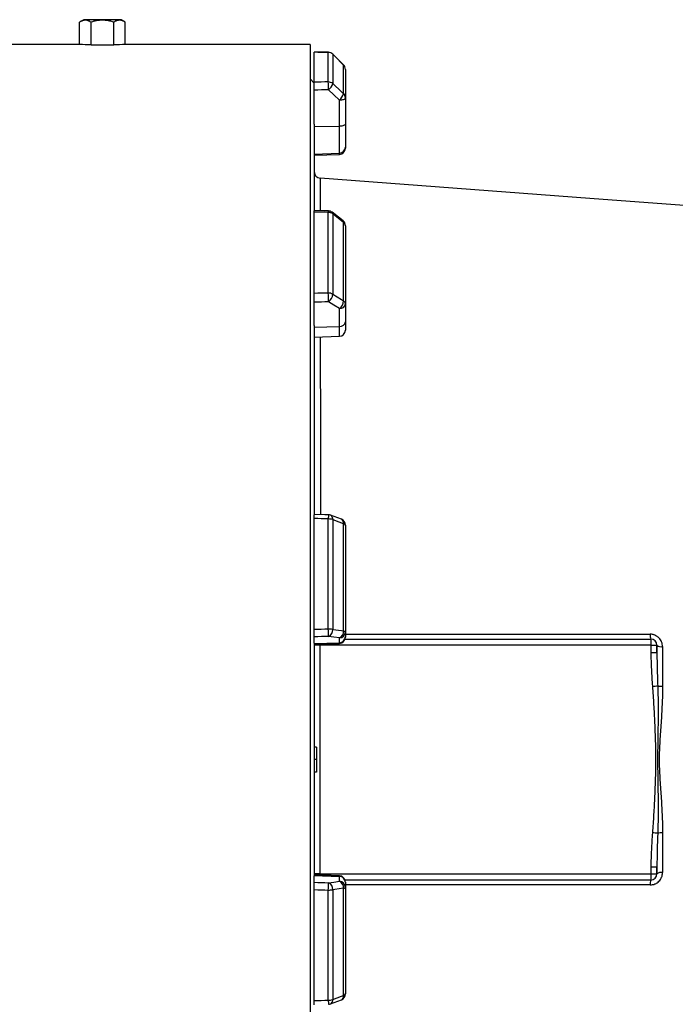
# Model space of a CAD drawing. Header units: millimetres. Extents: x 212 to 2672, y 730 to 2263.
# Tile 5 of 7: x 2057 to 2373, y 1502 to 1976. Entities that reach past the tile are written whole.
import ezdxf

# ---------------------------------------------------------------- set-up
doc = ezdxf.new("R2010")
doc.units = ezdxf.units.MM

msp = doc.modelspace()

# ---------------------------------------------------------------- linework, layer by layer
at = {"color": 7, "linetype": 'Continuous', "lineweight": 25}
for p, q in [((2087.67, 1976.17), (2085.7, 1975.03)), ((2096.67, 1976.17), (2087.67, 1976.17)), ((2105.67, 1976.17), (2096.67, 1976.17)), ((2107.64, 1975.03), (2105.67, 1976.17)), ((2085.7, 1964.17), (2085.7, 1975.03)), ((2091.19, 1964.04), (2091.19, 1975.03)), ((2102.16, 1964.04), (2102.16, 1975.03)), ((2107.64, 1964.17), (2107.64, 1975.03)), ((2085.7, 1964.17), (971.67, 1964.17)), ((2091.19, 1964.04), (2102.16, 1964.04)), ((2196.67, 1964.17), (2107.64, 1964.17)), ((2196.67, 1964.17), (2196.67, 1276.17)), ((2198.67, 1946.15), (2198.67, 1960.47)), ((2205.43, 1946.23), (2205.43, 1960.43)), ((2212.78, 1954.41), (2207.54, 1959.61)), ((2207.55, 1959.56), (2207.55, 1945.4)), ((2212.79, 1940.54), (2212.79, 1954.37)), ((2213.67, 1952.28), (2213.67, 1938.54)), ((2198.67, 1945.67), (2196.67, 1947.67)), ((2198.67, 1925.86), (2198.67, 1942.3)), ((2213.67, 1938.54), (2213.67, 1925.92)), ((2210.78, 1924.89), (2210.78, 1937.51)), ((2198.67, 1925.86), (2198.67, 1884.73)), ((2198.67, 1924.75), (2210.78, 1924.89)), ((2210.78, 1911.95), (2210.78, 1924.89)), ((2213.67, 1925.92), (2213.67, 1914.91)), ((2213.67, 1914.91), (2213.67, 1914.38)), ((2198.67, 1911.53), (2210.78, 1911.95)), ((2198.67, 1910.96), (2210.78, 1911.38)), ((2198.67, 1844.48), (2198.67, 1883.61)), ((2205.43, 1844.67), (2205.43, 1883.45)), ((2212.53, 1879.39), (2207.29, 1883.52)), ((2207.55, 1882.79), (2207.55, 1844.1)), ((2212.79, 1840.87), (2212.79, 1878.65)), ((2213.67, 1877.04), (2213.67, 1839.49)), ((2198.67, 1829), (2198.67, 1840.24)), ((2213.67, 1839.49), (2213.67, 1830.85)), ((2210.78, 1828.56), (2210.78, 1837.19)), ((2198.67, 1829), (2198.67, 1738.47)), ((2213.67, 1830.85), (2213.67, 1826.85)), ((2198.67, 1828.23), (2210.78, 1828.56)), ((2198.67, 1823.43), (2210.78, 1823.86)), ((2198.67, 1682.71), (2198.67, 1736.16)), ((2205.43, 1682.95), (2205.43, 1735.93)), ((2211.72, 1735.77), (2206.48, 1737.74)), ((2207.55, 1735.64), (2207.55, 1682.79)), ((2212.79, 1682.06), (2212.79, 1733.67)), ((2213.67, 1732.96), (2213.67, 1681.67)), ((2198.67, 1676.18), (2198.67, 1679.21)), ((2210.78, 1676.39), (2210.78, 1678.72)), ((2213.53, 1678.17), (2360.67, 1678.17)), ((2213.67, 1681.67), (2213.67, 1679.34)), ((2213.67, 1679.34), (2213.67, 1679.08)), ((2198.67, 1675.97), (2210.78, 1676.39)), ((2198.67, 1676.18), (2198.67, 1564.16)), ((2198.67, 1675.66), (2210.78, 1676.08)), ((2201.41, 1675.17), (2198.67, 1675.17)), ((2201.41, 1675.17), (2201.41, 1565.17)), ((2360.93, 1675.17), (2201.41, 1675.17)), ((2360.93, 1671.75), (2360.93, 1675.17)), ((2360.93, 1675.17), (2363.67, 1675.17)), ((2363.67, 1675.17), (2363.67, 1671.75)), ((2360.93, 1671.75), (2363.67, 1671.75)), ((2199.67, 1626.21), (2198.67, 1626.17)), ((2199.67, 1626.21), (2199.67, 1620.17)), ((2199.67, 1620.17), (2198.67, 1620.17)), ((2199.67, 1620.17), (2199.67, 1614.13)), ((2199.67, 1614.13), (2198.67, 1614.17)), ((2360.93, 1565.17), (2360.93, 1568.59)), ((2360.93, 1568.59), (2363.67, 1568.59)), ((2363.67, 1568.59), (2363.67, 1565.17)), ((2201.41, 1565.17), (2198.67, 1565.17)), ((2210.78, 1564.26), (2198.67, 1564.68)), ((2198.67, 1564.37), (2210.78, 1563.95)), ((2198.67, 1561.13), (2198.67, 1564.16)), ((2201.41, 1565.17), (2360.93, 1565.17)), ((2210.78, 1561.62), (2210.78, 1563.95)), ((2360.93, 1565.17), (2363.67, 1565.17)), ((2360.67, 1562.17), (2213.53, 1562.17)), ((2213.67, 1561.26), (2213.67, 1561)), ((2213.67, 1561), (2213.67, 1558.67)), ((2213.67, 1558.67), (2213.67, 1507.38)), ((2198.67, 1504.18), (2198.67, 1557.63)), ((2205.43, 1504.41), (2205.43, 1557.39)), ((2207.55, 1557.55), (2207.55, 1504.7)), ((2212.79, 1506.67), (2212.79, 1558.28)), ((2206.48, 1502.6), (2211.72, 1504.57))]:
    msp.add_line(p, q, dxfattribs=at)
at = {"color": 1, "linetype": 'Continuous', "lineweight": 25}
for p, q in [((2205.45, 1960.48), (2205.43, 1960.43)), ((2207.54, 1959.61), (2207.55, 1959.56)), ((2212.78, 1954.41), (2212.79, 1954.37)), ((2210.78, 1911.38), (2210.78, 1911.95)), ((2210.78, 1823.86), (2210.78, 1828.56)), ((2210.78, 1676.08), (2210.78, 1676.39)), ((2210.78, 1563.95), (2210.78, 1564.26))]:
    msp.add_line(p, q, dxfattribs=at)
at = {"color": 7, "linetype": 'Continuous', "lineweight": 25, "flags": 128}
for points in [[(2205.45, 1960.48), (2203.72, 1960.49), (2198.55, 1960.52)], [(2212.79, 1954.37), (2208.55, 1958.57), (2207.55, 1959.56)], [(2207.55, 1945.4), (2211.79, 1941.47), (2212.79, 1940.54)], [(2210.78, 1937.51), (2208.1, 1940), (2205.53, 1942.38)], [(2210.78, 1937.51), (2211.35, 1937.54), (2211.89, 1937.6), (2212.39, 1937.7), (2212.83, 1937.82), (2213.19, 1937.98), (2213.45, 1938.15), (2213.62, 1938.34), (2213.67, 1938.54)], [(2213.67, 1925.92), (2213.62, 1925.72), (2213.45, 1925.53), (2213.19, 1925.36), (2212.83, 1925.2), (2212.39, 1925.08), (2211.89, 1924.98), (2211.35, 1924.92), (2210.78, 1924.89)], [(2394.03, 1885.43), (2331.31, 1890.16), (2201.45, 1899.96)], [(2205.5, 1884.17), (2203.77, 1884.21), (2198.59, 1884.33)], [(2212.79, 1878.65), (2208.55, 1881.99), (2207.55, 1882.79)], [(2207.55, 1844.1), (2211.79, 1841.48), (2212.79, 1840.87)], [(2210.78, 1837.19), (2208.1, 1838.84), (2205.53, 1840.42)], [(2205.53, 1737.93), (2203.8, 1737.98), (2198.63, 1738.15)], [(2212.79, 1733.67), (2208.55, 1735.26), (2207.55, 1735.64)], [(2207.55, 1682.79), (2211.79, 1682.2), (2212.79, 1682.06)], [(2212.79, 1682.06), (2212.99, 1682.02), (2213.17, 1681.98), (2213.32, 1681.93), (2213.44, 1681.88), (2213.54, 1681.83), (2213.61, 1681.78), (2213.66, 1681.73), (2213.67, 1681.67)], [(2210.78, 1678.72), (2208.1, 1679.09), (2205.53, 1679.45)], [(2205.53, 1560.89), (2208.1, 1561.25), (2210.78, 1561.62)], [(2212.79, 1558.28), (2212.99, 1558.32), (2213.17, 1558.37), (2213.32, 1558.41), (2213.44, 1558.46), (2213.54, 1558.51), (2213.61, 1558.56), (2213.66, 1558.62), (2213.67, 1558.67)], [(2212.79, 1558.28), (2208.55, 1557.69), (2207.55, 1557.55)], [(2207.55, 1504.7), (2211.79, 1506.29), (2212.79, 1506.67)]]:
    msp.add_lwpolyline(points, dxfattribs=at)
at = {"color": 7, "linetype": 'Continuous', "lineweight": 25}
for centre, radius, start, end in [((2205.43, 1957.4), 3.03, 45.5932, 90.0808), ((2205.43, 1957.48), 3, 45.2539, 89.637), ((2210.67, 1952.28), 3, 0, 45.2531), ((2210.75, 1952.28), 2.93, 0.0856, 45.6015), ((2151.49, 1942.84), 54.04, 359.5133, 3.6001), ((2205.44, 1943.14), 3.09, 47.0857, 90.2687), ((2201.78, 1947.07), 6.01, 308.6968, 343.9156), ((2207.02, 1942.2), 6, 308.6888, 343.9318), ((2210.92, 1938.52), 2.75, 0.3196, 47.1257), ((2210.7, 1914.93), 2.98, 271.5759, 359.6077), ((2210.67, 1914.38), 3, 272, 360), ((2201.67, 1902.95), 3, 180.0181, 266.013), ((2205.48, 1879.93), 3.53, 54.1248, 90.8866), ((2205.43, 1881.17), 3, 51.7362, 88.702), ((2210.67, 1877.04), 3, 0, 51.7354), ((2211.62, 1876.96), 2.05, 2.0057, 55.1448), ((2097.28, 1839.87), 108.26, 0.2902, 2.5367), ((2205.5, 1840.71), 3.95, 58.826, 91.088), ((2202.83, 1844.3), 4.73, 304.9374, 357.527), ((2208.07, 1841.07), 4.73, 304.9344, 357.5441), ((2211.01, 1839.87), 2.69, 265.0821, 351.7652), ((2211.97, 1839.37), 1.7, 3.8855, 61.1824), ((2211.01, 1831.24), 2.69, 265.0821, 351.7652), ((2210.67, 1826.85), 3, 272, 0), ((2205.54, 1728.96), 6.97, 73.2735, 90.9463), ((2205.43, 1734.93), 3, 69.447, 88.1151), ((2210.67, 1732.96), 3, 0, 69.4465), ((2212.67, 1732.62), 1.06, 18.9767, 83.2704), ((2004.06, 1675.17), 201.52, 1.2176, 2.2123), ((2205.56, 1670.42), 12.53, 80.8308, 90.5735), ((2204.36, 1682.44), 3.21, 291.4781, 6.2386), ((2209.6, 1681.71), 3.21, 291.4807, 6.2571), ((2210.7, 1681.69), 2.98, 271.5447, 359.5785), ((2210.7, 1679.36), 2.98, 271.5447, 359.5785), ((2210.67, 1679.08), 3, 272, 0), ((2365.8, 1679.99), 5.44, 174.9899, 199.5045), ((2352.13, 1675.91), 8.83, 355.1662, 14.7959), ((2360.67, 1675.17), 3, 0, 90), ((2365.78, 1678.06), 3.58, 233.8872, 279.4318), ((2343.78, 1885.21), 230.47, 274.4467, 275.0408), ((2366.25, 1666.85), 11.44, 258.7876, 270.5467), ((2343.78, 1355.13), 230.47, 84.9592, 85.5533), ((2366.25, 1573.49), 11.44, 89.4533, 101.2124), ((2210.67, 1561.26), 3, 0, 88), ((2210.7, 1560.98), 2.98, 0.4215, 88.4553), ((2352.13, 1564.43), 8.83, 345.2041, 4.8338), ((2360.67, 1565.17), 3, 270, 0), ((2365.78, 1562.28), 3.58, 80.5682, 126.1128), ((2004.06, 1565.17), 201.52, 357.7877, 358.7824), ((2204.36, 1557.9), 3.21, 353.7614, 68.5219), ((2209.6, 1558.63), 3.21, 353.7429, 68.5193), ((2210.7, 1558.65), 2.98, 0.4215, 88.4553), ((2365.8, 1560.35), 5.44, 160.4955, 185.0101), ((2205.56, 1569.92), 12.53, 269.4265, 279.1692), ((2210.67, 1507.38), 3, 290.5535, 0), ((2212.67, 1507.72), 1.06, 276.7296, 341.0233), ((2205.54, 1511.38), 6.97, 269.0537, 286.7265), ((2205.43, 1505.41), 3, 271.8849, 290.553)]:
    msp.add_arc(centre, radius, start, end, dxfattribs=at)
at = {"color": 1, "linetype": 'Continuous', "lineweight": 25}
for centre, radius, start, end in [((2208.63, 1883.51), 3.2, 168.1205, 181.0358), ((2206.7, 1882.9), 0.855, 352.1667, 46.9647), ((2211.95, 1878.77), 0.855, 352.127, 47.0045), ((2244.03, 1735.02), 38.61, 175.6865, 178.6503), ((2205.54, 1735.94), 2.04, 351.6182, 62.3145), ((2210.78, 1733.97), 2.04, 351.585, 62.4073), ((2210.78, 1506.37), 2.03, 297.5644, 8.4179), ((2231.34, 1504.69), 25.91, 180.6238, 185.0404), ((2205.54, 1504.41), 2.04, 297.6855, 8.3818)]:
    msp.add_arc(centre, radius, start, end, dxfattribs=at)
at = {"color": 7, "linetype": 'Continuous', "lineweight": 25}
for centre, major_axis, ratio, start_param, end_param in [((2085.7, 1620.17), (0, 344), 0.57735, 6.255566, 6.283185), ((2107.64, 1620.17), (0, 344), 0.57735, 0, 0.02762), ((2127.71, 1620.17), (9822.23, -60.15), 0.03469, 1.563096, 1.563784), ((2127.71, 1620.17), (9822.23, 118.47), 0.033097, 1.562485, 1.563173), ((2127.82, 1619.15), (9822.23, 117.44), 0.03281, 1.562491, 1.56319), ((2127.71, 1620.17), (9822.23, -222.57), 0.026971, 1.563495, 1.564183), ((2127.71, 1620.17), (9822.23, 265.19), 0.022626, 1.562273, 1.562961), ((2127.82, 1617.87), (9822.23, 262.89), 0.022431, 1.562283, 1.562982), ((2127.71, 1620.17), (9822.23, -325.18), 0.012035, 1.563282, 1.56397), ((2127.71, 1620.17), (9822.23, 340.76), 0.00611, 1.562672, 1.56336), ((2127.82, 1617.22), (9822.23, 337.8), 0.006057, 1.562675, 1.563374), ((2127.82, 1623.12), (9822.23, -337.8), 0.006057, 4.719811, 4.72051), ((2127.71, 1620.17), (9822.23, -340.76), 0.00611, 4.719826, 4.720514), ((2127.71, 1620.17), (9822.23, 325.18), 0.012035, 4.719215, 4.719903)]:
    msp.add_ellipse(centre, major_axis=major_axis, ratio=ratio, start_param=start_param, end_param=end_param, dxfattribs=at)
at = {"color": 1, "linetype": 'Continuous', "lineweight": 25}
for centre, start_param, end_param in [((2201.67, 1675.17), 1.374661, 1.570796), ((2201.67, 1565.17), 1.570796, 1.766932)]:
    msp.add_ellipse(centre, major_axis=(0, 3), ratio=0.087156, start_param=start_param, end_param=end_param, dxfattribs=at)
at = {"color": 7, "linetype": 'Continuous', "lineweight": 25}
for points, knots in [([(2091.19, 1975.03), (2090.74, 1975.29), (2090.29, 1975.5), (2089.38, 1975.8), (2088.92, 1975.88), (2088.22, 1975.88), (2087.98, 1975.86), (2087.52, 1975.78), (2087.29, 1975.73), (2086.6, 1975.51), (2086.15, 1975.29), (2085.7, 1975.03)], [0, 0, 0, 0, 0.25, 0.25, 0.5, 0.5, 0.625, 0.625, 0.75, 0.75, 1, 1, 1, 1]), ([(2102.16, 1975.03), (2101.26, 1975.29), (2100.35, 1975.51), (2098.52, 1975.8), (2097.6, 1975.88), (2095.74, 1975.88), (2094.8, 1975.8), (2092.97, 1975.5), (2092.07, 1975.29), (2091.19, 1975.03)], [0, 0, 0, 0, 0.25, 0.25, 0.5, 0.5, 0.75, 0.75, 1, 1, 1, 1]), ([(2107.64, 1975.03), (2107.19, 1975.29), (2106.74, 1975.5), (2105.83, 1975.8), (2105.37, 1975.88), (2104.67, 1975.88), (2104.44, 1975.86), (2103.97, 1975.78), (2103.74, 1975.73), (2103.06, 1975.51), (2102.61, 1975.29), (2102.16, 1975.03)], [0, 0, 0, 0, 0.25, 0.25, 0.5, 0.5, 0.625, 0.625, 0.75, 0.75, 1, 1, 1, 1]), ([(2198.67, 1942.3), (2198.67, 1942.48), (2198.67, 1942.68), (2198.67, 1943.06), (2198.67, 1943.26), (2198.67, 1943.66), (2198.67, 1943.85), (2198.67, 1944.23), (2198.67, 1944.42), (2198.67, 1944.78), (2198.67, 1944.95), (2198.67, 1945.27), (2198.67, 1945.41), (2198.67, 1945.68), (2198.67, 1945.8), (2198.67, 1946), (2198.67, 1946.08), (2198.67, 1946.15)], [0, 0, 0, 0, 0.125, 0.125, 0.25, 0.25, 0.375, 0.375, 0.5, 0.5, 0.625, 0.625, 0.75, 0.75, 0.875, 0.875, 1, 1, 1, 1]), ([(2198.67, 1883.61), (2198.67, 1883.8), (2198.67, 1884.17), (2198.67, 1884.37), (2198.67, 1884.32), (2198.67, 1884.31)], [0, 0, 0, 0, 0.478502, 0.957008, 1, 1, 1, 1]), ([(2198.67, 1840.24), (2198.67, 1840.37), (2198.67, 1840.51), (2198.67, 1840.81), (2198.67, 1840.98), (2198.67, 1841.33), (2198.67, 1841.52), (2198.67, 1841.89), (2198.67, 1842.09), (2198.67, 1842.48), (2198.67, 1842.68), (2198.67, 1843.07), (2198.67, 1843.27), (2198.67, 1843.64), (2198.67, 1843.82), (2198.67, 1844.17), (2198.67, 1844.33), (2198.67, 1844.48)], [0, 0, 0, 0, 0.125, 0.125, 0.25, 0.25, 0.375, 0.375, 0.5, 0.5, 0.625, 0.625, 0.75, 0.75, 0.875, 0.875, 1, 1, 1, 1]), ([(2198.67, 1736.16), (2198.67, 1736.47), (2198.67, 1737.08), (2198.67, 1737.74), (2198.67, 1738.12), (2198.67, 1738.12), (2198.67, 1738.11)], [0, 0, 0, 0, 0.274616, 0.549235, 0.823778, 1, 1, 1, 1]), ([(2198.67, 1679.21), (2198.67, 1679.25), (2198.67, 1679.3), (2198.67, 1679.44), (2198.67, 1679.54), (2198.67, 1679.75), (2198.67, 1679.87), (2198.67, 1680.14), (2198.67, 1680.3), (2198.67, 1680.62), (2198.67, 1680.79), (2198.67, 1681.15), (2198.67, 1681.34), (2198.67, 1681.73), (2198.67, 1681.92), (2198.67, 1682.32), (2198.67, 1682.52), (2198.67, 1682.71)], [0, 0, 0, 0, 0.125, 0.125, 0.25, 0.25, 0.375, 0.375, 0.5, 0.5, 0.625, 0.625, 0.75, 0.75, 0.875, 0.875, 1, 1, 1, 1]), ([(2366.37, 1674.53), (2366.37, 1674.92), (2366.33, 1675.3), (2366.18, 1676.06), (2366.06, 1676.43), (2365.77, 1677.15), (2365.58, 1677.49), (2365.15, 1678.14), (2364.9, 1678.44), (2364.49, 1678.85), (2364.34, 1678.98), (2364.04, 1679.23), (2363.88, 1679.35), (2363.38, 1679.68), (2363.04, 1679.86), (2362.49, 1680.08), (2362.31, 1680.15), (2361.93, 1680.26), (2361.74, 1680.31), (2361.16, 1680.42), (2360.78, 1680.46), (2360.38, 1680.46)], [0, 0, 0, 0, 0.125, 0.125, 0.25, 0.25, 0.375, 0.375, 0.5, 0.5, 0.5625, 0.5625, 0.625, 0.625, 0.75, 0.75, 0.8125, 0.8125, 0.875, 0.875, 1, 1, 1, 1]), ([(2366.37, 1674.53), (2366.37, 1671.36), (2366.36, 1668.18), (2366.36, 1661.81), (2366.36, 1658.61), (2366.36, 1655.41)], [0, 0, 0, 0, 0.5, 0.5, 1, 1, 1, 1]), ([(2361.65, 1655.43), (2361.44, 1658.15), (2361.26, 1660.86), (2361.01, 1666.3), (2360.93, 1669.03), (2360.93, 1671.75)], [0, 0, 0, 0, 0.5, 0.5, 1, 1, 1, 1]), ([(2363.67, 1671.75), (2363.67, 1669.07), (2363.71, 1666.38), (2363.84, 1661.01), (2363.92, 1658.32), (2364.03, 1655.63)], [0, 0, 0, 0, 0.5, 0.5, 1, 1, 1, 1]), ([(2361.65, 1584.91), (2361.88, 1587.84), (2362.07, 1590.78), (2362.41, 1596.65), (2362.56, 1599.59), (2362.82, 1605.47), (2362.94, 1608.41), (2363.13, 1614.29), (2363.19, 1617.24), (2363.19, 1623.12), (2363.13, 1626.06), (2362.94, 1631.94), (2362.82, 1634.88), (2362.56, 1640.76), (2362.41, 1643.69), (2362.07, 1649.56), (2361.88, 1652.5), (2361.65, 1655.43)], [0, 0, 0, 0, 0.125, 0.125, 0.25, 0.25, 0.375, 0.375, 0.5, 0.5, 0.625, 0.625, 0.75, 0.75, 0.875, 0.875, 1, 1, 1, 1]), ([(2364.03, 1655.63), (2364.14, 1652.68), (2364.2, 1649.73), (2364.23, 1643.82), (2364.22, 1640.87), (2364.16, 1634.95), (2364.11, 1632), (2364.02, 1626.08), (2363.98, 1623.13), (2363.98, 1617.21), (2364.02, 1614.25), (2364.11, 1608.34), (2364.16, 1605.38), (2364.22, 1599.47), (2364.23, 1596.52), (2364.2, 1590.61), (2364.14, 1587.66), (2364.03, 1584.71)], [0, 0, 0, 0, 0.125, 0.125, 0.25, 0.25, 0.375, 0.375, 0.5, 0.5, 0.625, 0.625, 0.75, 0.75, 0.875, 0.875, 1, 1, 1, 1]), ([(2366.36, 1655.41), (2366.36, 1652.49), (2366.28, 1649.56), (2366.02, 1643.71), (2365.84, 1640.78), (2365.45, 1634.91), (2365.23, 1631.97), (2364.96, 1627.56), (2364.88, 1626.09), (2364.77, 1623.15), (2364.73, 1621.68), (2364.73, 1618.73), (2364.76, 1617.25), (2364.88, 1614.29), (2364.96, 1612.82), (2365.23, 1608.4), (2365.45, 1605.46), (2365.84, 1599.59), (2366.02, 1596.66), (2366.28, 1590.79), (2366.36, 1587.86), (2366.36, 1584.93)], [0, 0, 0, 0, 0.125, 0.125, 0.25, 0.25, 0.375, 0.375, 0.4375, 0.4375, 0.5, 0.5, 0.5625, 0.5625, 0.625, 0.625, 0.75, 0.75, 0.875, 0.875, 1, 1, 1, 1]), ([(2360.93, 1568.59), (2360.93, 1571.31), (2361.01, 1574.04), (2361.26, 1579.48), (2361.44, 1582.19), (2361.65, 1584.91)], [0, 0, 0, 0, 0.5, 0.5, 1, 1, 1, 1]), ([(2360.38, 1559.88), (2360.78, 1559.88), (2361.17, 1559.92), (2361.94, 1560.07), (2362.32, 1560.18), (2362.86, 1560.41), (2363.04, 1560.49), (2363.39, 1560.68), (2363.56, 1560.78), (2364.05, 1561.11), (2364.35, 1561.35), (2364.9, 1561.9), (2365.15, 1562.21), (2365.59, 1562.86), (2365.77, 1563.2), (2365.99, 1563.73), (2366.06, 1563.92), (2366.17, 1564.29), (2366.22, 1564.48), (2366.33, 1565.04), (2366.37, 1565.42), (2366.37, 1565.81)], [0, 0, 0, 0, 0.125, 0.125, 0.25, 0.25, 0.3125, 0.3125, 0.375, 0.375, 0.5, 0.5, 0.625, 0.625, 0.75, 0.75, 0.8125, 0.8125, 0.875, 0.875, 1, 1, 1, 1]), ([(2198.67, 1557.63), (2198.67, 1557.82), (2198.67, 1558.02), (2198.67, 1558.41), (2198.67, 1558.61), (2198.67, 1559), (2198.67, 1559.18), (2198.67, 1559.55), (2198.67, 1559.72), (2198.67, 1560.04), (2198.67, 1560.19), (2198.67, 1560.47), (2198.67, 1560.59), (2198.67, 1560.8), (2198.67, 1560.89), (2198.67, 1561.04), (2198.67, 1561.09), (2198.67, 1561.13)], [0, 0, 0, 0, 0.125, 0.125, 0.25, 0.25, 0.375, 0.375, 0.5, 0.5, 0.625, 0.625, 0.75, 0.75, 0.875, 0.875, 1, 1, 1, 1]), ([(2198.67, 1502.19), (2198.67, 1502.22), (2198.67, 1502.28), (2198.67, 1502.78), (2198.67, 1503.45), (2198.67, 1503.97), (2198.67, 1504.18)], [0, 0, 0, 0, 0.264687, 0.538847, 0.813166, 1, 1, 1, 1])]:
    msp.add_open_spline(points, degree=3, knots=knots, dxfattribs=at)
at = {"color": 1, "linetype": 'Continuous', "lineweight": 25}
for points, knots in [([(2201.45, 1899.87), (2201.45, 1899.89), (2201.45, 1899.95), (2201.45, 1899.25), (2201.45, 1897.88), (2201.45, 1896), (2201.45, 1893.79), (2201.45, 1891.1), (2201.46, 1887.97), (2201.46, 1885.49), (2201.46, 1884.26)], [0, 0, 0, 0, 0.070697, 0.226216, 0.382162, 0.50539, 0.62883, 0.752915, 0.877216, 1, 1, 1, 1]), ([(2201.55, 1823.53), (2201.55, 1823.27), (2201.56, 1820.31), (2201.57, 1814.4), (2201.58, 1805.8), (2201.6, 1796.93), (2201.61, 1787.74), (2201.63, 1778.17), (2201.64, 1768.24), (2201.66, 1757.94), (2201.67, 1747.89), (2201.68, 1741.16), (2201.69, 1738.05)], [0, 0, 0, 0, 0.011015, 0.124571, 0.233961, 0.343538, 0.453686, 0.564026, 0.67657, 0.78932, 0.902693, 1, 1, 1, 1]), ([(2213.67, 1680.51), (2222.97, 1680.51), (2245.56, 1680.49), (2278.6, 1680.48), (2310.26, 1680.47), (2336.58, 1680.46), (2352.45, 1680.46), (2360.38, 1680.46)], [0, 0, 0, 0, 0.189911, 0.461266, 0.67458, 0.837261, 1, 1, 1, 1]), ([(2360.38, 1559.88), (2347.25, 1559.88), (2320.97, 1559.87), (2284.04, 1559.86), (2252.27, 1559.85), (2229.67, 1559.84), (2217.68, 1559.83), (2213.67, 1559.83)], [0, 0, 0, 0, 0.269231, 0.538725, 0.755093, 0.918106, 1, 1, 1, 1])]:
    msp.add_open_spline(points, degree=3, knots=knots, dxfattribs=at)
at = {"color": 7, "linetype": 'Continuous', "lineweight": 25}
for points in [[(2363.67, 1671.75), (2363.67, 1672.89), (2363.67, 1674.03), (2363.67, 1675.17)], [(2364.03, 1584.71), (2363.82, 1579.33), (2363.67, 1573.96), (2363.67, 1568.59)], [(2366.36, 1584.93), (2366.36, 1578.53), (2366.36, 1572.16), (2366.37, 1565.81)], [(2363.67, 1565.17), (2363.67, 1566.31), (2363.67, 1567.45), (2363.67, 1568.59)]]:
    msp.add_open_spline(points, degree=3, dxfattribs=at)

doc.saveas('drawing.dxf')
